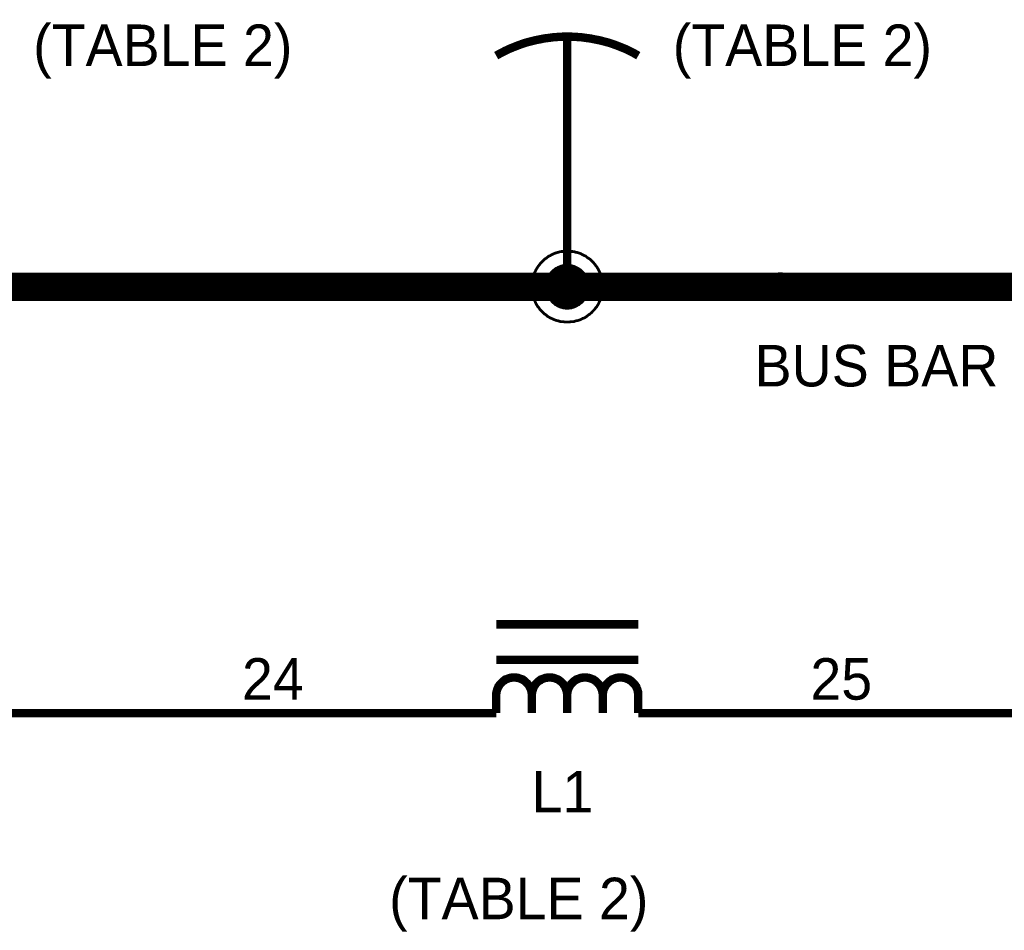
# Model space of a CAD drawing. Extents: x 0 to 22, y 0 to 17.
# Tile 21 of 56: x 7.7 to 9.1, y 10.9 to 12.2. Entities that reach past the tile are written whole.
import ezdxf

# ---------------------------------------------------------------- set-up
doc = ezdxf.new("R2010")
doc.units = 0
doc.layers.add('SHEET', color=255, linetype='CONTINUOUS')

msp = doc.modelspace()

# ---------------------------------------------------------------- linework, layer by layer
at = {"layer": 'SHEET'}
for points, const_width in [([(8.6003, 12.1248), (8.5945, 12.1281), (8.5887, 12.1311), (8.5828, 12.134), (8.5766, 12.1365), (8.5703, 12.139), (8.5645, 12.1411), (8.5582, 12.1432), (8.5519, 12.1448), (8.5453, 12.1465), (8.539, 12.1477), (8.5327, 12.149), (8.5261, 12.1498), (8.5198, 12.1507), (8.5135, 12.1511), (8.5069, 12.1515), (8.5002, 12.1515), (8.4939, 12.1515), (8.4873, 12.1511), (8.481, 12.1507), (8.4747, 12.1498), (8.4681, 12.149), (8.4618, 12.1477), (8.4555, 12.1465), (8.4489, 12.1448), (8.4426, 12.1432), (8.4363, 12.1411), (8.4305, 12.139), (8.4242, 12.1365), (8.418, 12.134), (8.4121, 12.1311), (8.4063, 12.1281), (8.4004, 12.1248)], 0.0118), ([(8.5002, 12.1498), (8.5002, 11.8998)], 0.0118), ([(8.5002, 11.7997), (8.5002, 11.8998)], 0.0118), ([(8.4505, 11.7997), (8.4505, 11.8022), (8.4509, 11.8047), (8.4509, 11.8072), (8.4514, 11.8097), (8.4522, 11.8122), (8.4526, 11.8147), (8.4534, 11.8168), (8.4543, 11.8193), (8.4555, 11.8214), (8.4564, 11.8235), (8.4576, 11.8255), (8.4589, 11.8276), (8.4605, 11.8297), (8.4618, 11.8314), (8.4635, 11.8335), (8.4651, 11.8351), (8.4668, 11.8368), (8.4685, 11.8385), (8.4706, 11.8397), (8.4722, 11.841), (8.4743, 11.8427), (8.4764, 11.8435), (8.4785, 11.8447), (8.481, 11.846), (8.4831, 11.8468), (8.4856, 11.8477), (8.4877, 11.8481), (8.4902, 11.8489), (8.4927, 11.8493), (8.4952, 11.8493), (8.4977, 11.8497), (8.5002, 11.8497)], 0.0039), ([(8.4505, 11.7997), (8.4505, 11.8022), (8.4509, 11.8047), (8.4509, 11.8072), (8.4514, 11.8097), (8.4522, 11.8122), (8.4526, 11.8147), (8.4534, 11.8168), (8.4543, 11.8193), (8.4555, 11.8214), (8.4564, 11.8235), (8.4576, 11.8255), (8.4589, 11.8276), (8.4605, 11.8297), (8.4618, 11.8314), (8.4635, 11.8335), (8.4651, 11.8351), (8.4668, 11.8368), (8.4685, 11.8385), (8.4706, 11.8397), (8.4722, 11.841), (8.4743, 11.8427), (8.4764, 11.8435), (8.4785, 11.8447), (8.481, 11.846), (8.4831, 11.8468), (8.4856, 11.8477), (8.4877, 11.8481), (8.4902, 11.8489), (8.4927, 11.8493), (8.4952, 11.8493), (8.4977, 11.8497), (8.5002, 11.8497)], 0.0039), ([(8.4505, 11.7997), (8.4505, 11.8022), (8.4509, 11.8047), (8.4509, 11.8072), (8.4514, 11.8097), (8.4522, 11.8122), (8.4526, 11.8147), (8.4534, 11.8168), (8.4543, 11.8193), (8.4555, 11.8214), (8.4564, 11.8235), (8.4576, 11.8255), (8.4589, 11.8276), (8.4605, 11.8297), (8.4618, 11.8314), (8.4635, 11.8335), (8.4651, 11.8351), (8.4668, 11.8368), (8.4685, 11.8385), (8.4706, 11.8397), (8.4722, 11.841), (8.4743, 11.8427), (8.4764, 11.8435), (8.4785, 11.8447), (8.481, 11.846), (8.4831, 11.8468), (8.4856, 11.8477), (8.4877, 11.8481), (8.4902, 11.8489), (8.4927, 11.8493), (8.4952, 11.8493), (8.4977, 11.8497), (8.5002, 11.8497)], 0.0039), ([(8.4505, 11.7997), (8.4505, 11.8022), (8.4509, 11.8047), (8.4509, 11.8072), (8.4514, 11.8097), (8.4522, 11.8122), (8.4526, 11.8147), (8.4534, 11.8168), (8.4543, 11.8193), (8.4555, 11.8214), (8.4564, 11.8235), (8.4576, 11.8255), (8.4589, 11.8276), (8.4605, 11.8297), (8.4618, 11.8314), (8.4635, 11.8335), (8.4651, 11.8351), (8.4668, 11.8368), (8.4685, 11.8385), (8.4706, 11.8397), (8.4722, 11.841), (8.4743, 11.8427), (8.4764, 11.8435), (8.4785, 11.8447), (8.481, 11.846), (8.4831, 11.8468), (8.4856, 11.8477), (8.4877, 11.8481), (8.4902, 11.8489), (8.4927, 11.8493), (8.4952, 11.8493), (8.4977, 11.8497), (8.5002, 11.8497)], 0.0039), ([(8.5002, 11.8497), (8.5002, 11.8497)], 0.0039), ([(8.5002, 11.8497), (8.5027, 11.8497), (8.5052, 11.8493), (8.5077, 11.8493), (8.5102, 11.8489), (8.5127, 11.8481), (8.5152, 11.8477), (8.5177, 11.8468), (8.5198, 11.846), (8.5219, 11.8447), (8.5244, 11.8435), (8.5265, 11.8427), (8.5282, 11.841), (8.5302, 11.8397), (8.5323, 11.8385), (8.534, 11.8368), (8.5357, 11.8351), (8.5373, 11.8335), (8.539, 11.8314), (8.5403, 11.8297), (8.5419, 11.8276), (8.5432, 11.8255), (8.5444, 11.8235), (8.5453, 11.8214), (8.5465, 11.8193), (8.5473, 11.8168), (8.5482, 11.8147), (8.5486, 11.8122), (8.5494, 11.8097), (8.5499, 11.8072), (8.5499, 11.8047), (8.5503, 11.8022), (8.5503, 11.7997)], 0.0039), ([(8.5002, 11.8497), (8.5002, 11.8497)], 0.0039), ([(8.5002, 11.8497), (8.5027, 11.8497), (8.5052, 11.8493), (8.5077, 11.8493), (8.5102, 11.8489), (8.5127, 11.8481), (8.5152, 11.8477), (8.5177, 11.8468), (8.5198, 11.846), (8.5219, 11.8447), (8.5244, 11.8435), (8.5265, 11.8427), (8.5282, 11.841), (8.5302, 11.8397), (8.5323, 11.8385), (8.534, 11.8368), (8.5357, 11.8351), (8.5373, 11.8335), (8.539, 11.8314), (8.5403, 11.8297), (8.5419, 11.8276), (8.5432, 11.8255), (8.5444, 11.8235), (8.5453, 11.8214), (8.5465, 11.8193), (8.5473, 11.8168), (8.5482, 11.8147), (8.5486, 11.8122), (8.5494, 11.8097), (8.5499, 11.8072), (8.5499, 11.8047), (8.5503, 11.8022), (8.5503, 11.7997)], 0.0039), ([(8.5002, 11.8497), (8.5002, 11.8497)], 0.0039), ([(8.5002, 11.8497), (8.5027, 11.8497), (8.5052, 11.8493), (8.5077, 11.8493), (8.5102, 11.8489), (8.5127, 11.8481), (8.5152, 11.8477), (8.5177, 11.8468), (8.5198, 11.846), (8.5219, 11.8447), (8.5244, 11.8435), (8.5265, 11.8427), (8.5282, 11.841), (8.5302, 11.8397), (8.5323, 11.8385), (8.534, 11.8368), (8.5357, 11.8351), (8.5373, 11.8335), (8.539, 11.8314), (8.5403, 11.8297), (8.5419, 11.8276), (8.5432, 11.8255), (8.5444, 11.8235), (8.5453, 11.8214), (8.5465, 11.8193), (8.5473, 11.8168), (8.5482, 11.8147), (8.5486, 11.8122), (8.5494, 11.8097), (8.5499, 11.8072), (8.5499, 11.8047), (8.5503, 11.8022), (8.5503, 11.7997)], 0.0039), ([(8.5002, 11.8497), (8.5002, 11.8497)], 0.0039), ([(8.5002, 11.8497), (8.5027, 11.8497), (8.5052, 11.8493), (8.5077, 11.8493), (8.5102, 11.8489), (8.5127, 11.8481), (8.5152, 11.8477), (8.5177, 11.8468), (8.5198, 11.846), (8.5219, 11.8447), (8.5244, 11.8435), (8.5265, 11.8427), (8.5282, 11.841), (8.5302, 11.8397), (8.5323, 11.8385), (8.534, 11.8368), (8.5357, 11.8351), (8.5373, 11.8335), (8.539, 11.8314), (8.5403, 11.8297), (8.5419, 11.8276), (8.5432, 11.8255), (8.5444, 11.8235), (8.5453, 11.8214), (8.5465, 11.8193), (8.5473, 11.8168), (8.5482, 11.8147), (8.5486, 11.8122), (8.5494, 11.8097), (8.5499, 11.8072), (8.5499, 11.8047), (8.5503, 11.8022), (8.5503, 11.7997)], 0.0039), ([(8.4706, 11.7997), (8.4706, 11.8013), (8.4706, 11.8026), (8.471, 11.8043), (8.471, 11.8059), (8.4714, 11.8072), (8.4718, 11.8084), (8.4722, 11.8101), (8.4731, 11.8114), (8.4735, 11.8126), (8.4743, 11.8139), (8.4747, 11.8151), (8.4756, 11.8164), (8.4764, 11.8176), (8.4772, 11.8189), (8.4785, 11.8201), (8.4793, 11.821), (8.4802, 11.8218), (8.4814, 11.823), (8.4827, 11.8239), (8.4835, 11.8247), (8.4847, 11.8255), (8.486, 11.826), (8.4873, 11.8268), (8.4885, 11.8272), (8.4902, 11.828), (8.4914, 11.8285), (8.4927, 11.8289), (8.4943, 11.8293), (8.4956, 11.8293), (8.4973, 11.8297), (8.4985, 11.8297), (8.5002, 11.8297)], 0.0039), ([(8.4706, 11.7997), (8.4706, 11.8013), (8.4706, 11.8026), (8.471, 11.8043), (8.471, 11.8059), (8.4714, 11.8072), (8.4718, 11.8084), (8.4722, 11.8101), (8.4731, 11.8114), (8.4735, 11.8126), (8.4743, 11.8139), (8.4747, 11.8151), (8.4756, 11.8164), (8.4764, 11.8176), (8.4772, 11.8189), (8.4785, 11.8201), (8.4793, 11.821), (8.4802, 11.8218), (8.4814, 11.823), (8.4827, 11.8239), (8.4835, 11.8247), (8.4847, 11.8255), (8.486, 11.826), (8.4873, 11.8268), (8.4885, 11.8272), (8.4902, 11.828), (8.4914, 11.8285), (8.4927, 11.8289), (8.4943, 11.8293), (8.4956, 11.8293), (8.4973, 11.8297), (8.4985, 11.8297), (8.5002, 11.8297)], 0.0039), ([(8.4706, 11.7997), (8.4706, 11.8013), (8.4706, 11.8026), (8.471, 11.8043), (8.471, 11.8059), (8.4714, 11.8072), (8.4718, 11.8084), (8.4722, 11.8101), (8.4731, 11.8114), (8.4735, 11.8126), (8.4743, 11.8139), (8.4747, 11.8151), (8.4756, 11.8164), (8.4764, 11.8176), (8.4772, 11.8189), (8.4785, 11.8201), (8.4793, 11.821), (8.4802, 11.8218), (8.4814, 11.823), (8.4827, 11.8239), (8.4835, 11.8247), (8.4847, 11.8255), (8.486, 11.826), (8.4873, 11.8268), (8.4885, 11.8272), (8.4902, 11.828), (8.4914, 11.8285), (8.4927, 11.8289), (8.4943, 11.8293), (8.4956, 11.8293), (8.4973, 11.8297), (8.4985, 11.8297), (8.5002, 11.8297)], 0.0039), ([(8.4706, 11.7997), (8.4706, 11.8013), (8.4706, 11.8026), (8.471, 11.8043), (8.471, 11.8059), (8.4714, 11.8072), (8.4718, 11.8084), (8.4722, 11.8101), (8.4731, 11.8114), (8.4735, 11.8126), (8.4743, 11.8139), (8.4747, 11.8151), (8.4756, 11.8164), (8.4764, 11.8176), (8.4772, 11.8189), (8.4785, 11.8201), (8.4793, 11.821), (8.4802, 11.8218), (8.4814, 11.823), (8.4827, 11.8239), (8.4835, 11.8247), (8.4847, 11.8255), (8.486, 11.826), (8.4873, 11.8268), (8.4885, 11.8272), (8.4902, 11.828), (8.4914, 11.8285), (8.4927, 11.8289), (8.4943, 11.8293), (8.4956, 11.8293), (8.4973, 11.8297), (8.4985, 11.8297), (8.5002, 11.8297)], 0.0039), ([(8.5002, 11.8297), (8.5002, 11.8297)], 0.0039), ([(8.5002, 11.8297), (8.5019, 11.8297), (8.5031, 11.8297), (8.5048, 11.8293), (8.5064, 11.8293), (8.5077, 11.8289), (8.509, 11.8285), (8.5106, 11.828), (8.5119, 11.8272), (8.5131, 11.8268), (8.5144, 11.826), (8.5156, 11.8255), (8.5169, 11.8247), (8.5181, 11.8239), (8.5194, 11.823), (8.5206, 11.8218), (8.5215, 11.821), (8.5223, 11.8201), (8.5236, 11.8189), (8.5244, 11.8176), (8.5252, 11.8164), (8.5261, 11.8151), (8.5265, 11.8139), (8.5273, 11.8126), (8.5277, 11.8114), (8.5286, 11.8101), (8.529, 11.8084), (8.5294, 11.8072), (8.5298, 11.8059), (8.5298, 11.8043), (8.5302, 11.8026), (8.5302, 11.8013), (8.5302, 11.7997)], 0.0039), ([(8.5002, 11.8297), (8.5002, 11.8297)], 0.0039), ([(8.5002, 11.8297), (8.5019, 11.8297), (8.5031, 11.8297), (8.5048, 11.8293), (8.5064, 11.8293), (8.5077, 11.8289), (8.509, 11.8285), (8.5106, 11.828), (8.5119, 11.8272), (8.5131, 11.8268), (8.5144, 11.826), (8.5156, 11.8255), (8.5169, 11.8247), (8.5181, 11.8239), (8.5194, 11.823), (8.5206, 11.8218), (8.5215, 11.821), (8.5223, 11.8201), (8.5236, 11.8189), (8.5244, 11.8176), (8.5252, 11.8164), (8.5261, 11.8151), (8.5265, 11.8139), (8.5273, 11.8126), (8.5277, 11.8114), (8.5286, 11.8101), (8.529, 11.8084), (8.5294, 11.8072), (8.5298, 11.8059), (8.5298, 11.8043), (8.5302, 11.8026), (8.5302, 11.8013), (8.5302, 11.7997)], 0.0039), ([(8.5002, 11.8297), (8.5002, 11.8297)], 0.0039), ([(8.5002, 11.8297), (8.5019, 11.8297), (8.5031, 11.8297), (8.5048, 11.8293), (8.5064, 11.8293), (8.5077, 11.8289), (8.509, 11.8285), (8.5106, 11.828), (8.5119, 11.8272), (8.5131, 11.8268), (8.5144, 11.826), (8.5156, 11.8255), (8.5169, 11.8247), (8.5181, 11.8239), (8.5194, 11.823), (8.5206, 11.8218), (8.5215, 11.821), (8.5223, 11.8201), (8.5236, 11.8189), (8.5244, 11.8176), (8.5252, 11.8164), (8.5261, 11.8151), (8.5265, 11.8139), (8.5273, 11.8126), (8.5277, 11.8114), (8.5286, 11.8101), (8.529, 11.8084), (8.5294, 11.8072), (8.5298, 11.8059), (8.5298, 11.8043), (8.5302, 11.8026), (8.5302, 11.8013), (8.5302, 11.7997)], 0.0039), ([(8.5002, 11.8297), (8.5002, 11.8297)], 0.0039), ([(8.5002, 11.8297), (8.5019, 11.8297), (8.5031, 11.8297), (8.5048, 11.8293), (8.5064, 11.8293), (8.5077, 11.8289), (8.509, 11.8285), (8.5106, 11.828), (8.5119, 11.8272), (8.5131, 11.8268), (8.5144, 11.826), (8.5156, 11.8255), (8.5169, 11.8247), (8.5181, 11.8239), (8.5194, 11.823), (8.5206, 11.8218), (8.5215, 11.821), (8.5223, 11.8201), (8.5236, 11.8189), (8.5244, 11.8176), (8.5252, 11.8164), (8.5261, 11.8151), (8.5265, 11.8139), (8.5273, 11.8126), (8.5277, 11.8114), (8.5286, 11.8101), (8.529, 11.8084), (8.5294, 11.8072), (8.5298, 11.8059), (8.5298, 11.8043), (8.5302, 11.8026), (8.5302, 11.8013), (8.5302, 11.7997)], 0.0039), ([(7.6004, 11.7997), (8.5002, 11.7997), (9.4004, 11.7997), (10.3001, 11.7997), (10.7004, 11.7997)], 0.04), ([(8.2005, 11.1999), (5.2008, 11.1999), (5.2008, 11.7997), (4.6007, 11.7997)], 0.0118), ([(8.5002, 11.75), (8.4977, 11.75), (8.4952, 11.7504), (8.4927, 11.7504), (8.4902, 11.7508), (8.4877, 11.7517), (8.4856, 11.7521), (8.4831, 11.7529), (8.481, 11.7538), (8.4785, 11.755), (8.4764, 11.7558), (8.4743, 11.7571), (8.4722, 11.7583), (8.4706, 11.76), (8.4685, 11.7613), (8.4668, 11.7629), (8.4651, 11.7646), (8.4635, 11.7663), (8.4618, 11.7679), (8.4605, 11.77), (8.4589, 11.7717), (8.4576, 11.7738), (8.4564, 11.7759), (8.4555, 11.778), (8.4543, 11.7805), (8.4534, 11.7826), (8.4526, 11.7851), (8.4522, 11.7871), (8.4514, 11.7896), (8.4509, 11.7922), (8.4509, 11.7947), (8.4505, 11.7972), (8.4505, 11.7997)], 0.0039), ([(8.4505, 11.7997), (8.4505, 11.7997)], 0.0039), ([(8.5002, 11.75), (8.4977, 11.75), (8.4952, 11.7504), (8.4927, 11.7504), (8.4902, 11.7508), (8.4877, 11.7517), (8.4856, 11.7521), (8.4831, 11.7529), (8.481, 11.7538), (8.4785, 11.755), (8.4764, 11.7558), (8.4743, 11.7571), (8.4722, 11.7583), (8.4706, 11.76), (8.4685, 11.7613), (8.4668, 11.7629), (8.4651, 11.7646), (8.4635, 11.7663), (8.4618, 11.7679), (8.4605, 11.77), (8.4589, 11.7717), (8.4576, 11.7738), (8.4564, 11.7759), (8.4555, 11.778), (8.4543, 11.7805), (8.4534, 11.7826), (8.4526, 11.7851), (8.4522, 11.7871), (8.4514, 11.7896), (8.4509, 11.7922), (8.4509, 11.7947), (8.4505, 11.7972), (8.4505, 11.7997)], 0.0039), ([(8.4505, 11.7997), (8.4505, 11.7997)], 0.0039), ([(8.5002, 11.75), (8.4977, 11.75), (8.4952, 11.7504), (8.4927, 11.7504), (8.4902, 11.7508), (8.4877, 11.7517), (8.4856, 11.7521), (8.4831, 11.7529), (8.481, 11.7538), (8.4785, 11.755), (8.4764, 11.7558), (8.4743, 11.7571), (8.4722, 11.7583), (8.4706, 11.76), (8.4685, 11.7613), (8.4668, 11.7629), (8.4651, 11.7646), (8.4635, 11.7663), (8.4618, 11.7679), (8.4605, 11.77), (8.4589, 11.7717), (8.4576, 11.7738), (8.4564, 11.7759), (8.4555, 11.778), (8.4543, 11.7805), (8.4534, 11.7826), (8.4526, 11.7851), (8.4522, 11.7871), (8.4514, 11.7896), (8.4509, 11.7922), (8.4509, 11.7947), (8.4505, 11.7972), (8.4505, 11.7997)], 0.0039), ([(8.4505, 11.7997), (8.4505, 11.7997)], 0.0039), ([(8.5002, 11.75), (8.4977, 11.75), (8.4952, 11.7504), (8.4927, 11.7504), (8.4902, 11.7508), (8.4877, 11.7517), (8.4856, 11.7521), (8.4831, 11.7529), (8.481, 11.7538), (8.4785, 11.755), (8.4764, 11.7558), (8.4743, 11.7571), (8.4722, 11.7583), (8.4706, 11.76), (8.4685, 11.7613), (8.4668, 11.7629), (8.4651, 11.7646), (8.4635, 11.7663), (8.4618, 11.7679), (8.4605, 11.77), (8.4589, 11.7717), (8.4576, 11.7738), (8.4564, 11.7759), (8.4555, 11.778), (8.4543, 11.7805), (8.4534, 11.7826), (8.4526, 11.7851), (8.4522, 11.7871), (8.4514, 11.7896), (8.4509, 11.7922), (8.4509, 11.7947), (8.4505, 11.7972), (8.4505, 11.7997)], 0.0039), ([(8.4505, 11.7997), (8.4505, 11.7997)], 0.0039), ([(8.5002, 11.7696), (8.4985, 11.7696), (8.4973, 11.7696), (8.4956, 11.77), (8.4943, 11.77), (8.4927, 11.7705), (8.4914, 11.7709), (8.4902, 11.7713), (8.4885, 11.7721), (8.4873, 11.7725), (8.486, 11.7734), (8.4847, 11.7742), (8.4835, 11.7746), (8.4827, 11.7759), (8.4814, 11.7767), (8.4802, 11.7775), (8.4793, 11.7784), (8.4785, 11.7796), (8.4772, 11.7809), (8.4764, 11.7817), (8.4756, 11.783), (8.4747, 11.7842), (8.4743, 11.7855), (8.4735, 11.7867), (8.4731, 11.788), (8.4722, 11.7896), (8.4718, 11.7909), (8.4714, 11.7922), (8.471, 11.7938), (8.471, 11.7951), (8.4706, 11.7967), (8.4706, 11.798), (8.4706, 11.7997)], 0.0039), ([(8.4706, 11.7997), (8.4706, 11.7997)], 0.0039), ([(8.5002, 11.7696), (8.4985, 11.7696), (8.4973, 11.7696), (8.4956, 11.77), (8.4943, 11.77), (8.4927, 11.7705), (8.4914, 11.7709), (8.4902, 11.7713), (8.4885, 11.7721), (8.4873, 11.7725), (8.486, 11.7734), (8.4847, 11.7742), (8.4835, 11.7746), (8.4827, 11.7759), (8.4814, 11.7767), (8.4802, 11.7775), (8.4793, 11.7784), (8.4785, 11.7796), (8.4772, 11.7809), (8.4764, 11.7817), (8.4756, 11.783), (8.4747, 11.7842), (8.4743, 11.7855), (8.4735, 11.7867), (8.4731, 11.788), (8.4722, 11.7896), (8.4718, 11.7909), (8.4714, 11.7922), (8.471, 11.7938), (8.471, 11.7951), (8.4706, 11.7967), (8.4706, 11.798), (8.4706, 11.7997)], 0.0039), ([(8.4706, 11.7997), (8.4706, 11.7997)], 0.0039), ([(8.5002, 11.7696), (8.4985, 11.7696), (8.4973, 11.7696), (8.4956, 11.77), (8.4943, 11.77), (8.4927, 11.7705), (8.4914, 11.7709), (8.4902, 11.7713), (8.4885, 11.7721), (8.4873, 11.7725), (8.486, 11.7734), (8.4847, 11.7742), (8.4835, 11.7746), (8.4827, 11.7759), (8.4814, 11.7767), (8.4802, 11.7775), (8.4793, 11.7784), (8.4785, 11.7796), (8.4772, 11.7809), (8.4764, 11.7817), (8.4756, 11.783), (8.4747, 11.7842), (8.4743, 11.7855), (8.4735, 11.7867), (8.4731, 11.788), (8.4722, 11.7896), (8.4718, 11.7909), (8.4714, 11.7922), (8.471, 11.7938), (8.471, 11.7951), (8.4706, 11.7967), (8.4706, 11.798), (8.4706, 11.7997)], 0.0039), ([(8.4706, 11.7997), (8.4706, 11.7997)], 0.0039), ([(8.5002, 11.7696), (8.4985, 11.7696), (8.4973, 11.7696), (8.4956, 11.77), (8.4943, 11.77), (8.4927, 11.7705), (8.4914, 11.7709), (8.4902, 11.7713), (8.4885, 11.7721), (8.4873, 11.7725), (8.486, 11.7734), (8.4847, 11.7742), (8.4835, 11.7746), (8.4827, 11.7759), (8.4814, 11.7767), (8.4802, 11.7775), (8.4793, 11.7784), (8.4785, 11.7796), (8.4772, 11.7809), (8.4764, 11.7817), (8.4756, 11.783), (8.4747, 11.7842), (8.4743, 11.7855), (8.4735, 11.7867), (8.4731, 11.788), (8.4722, 11.7896), (8.4718, 11.7909), (8.4714, 11.7922), (8.471, 11.7938), (8.471, 11.7951), (8.4706, 11.7967), (8.4706, 11.798), (8.4706, 11.7997)], 0.0039), ([(8.4706, 11.7997), (8.4706, 11.7997)], 0.0039), ([(8.5503, 11.7997), (8.5503, 11.7972), (8.5499, 11.7947), (8.5499, 11.7922), (8.5494, 11.7896), (8.5486, 11.7871), (8.5482, 11.7851), (8.5473, 11.7826), (8.5465, 11.7805), (8.5453, 11.778), (8.5444, 11.7759), (8.5432, 11.7738), (8.5419, 11.7717), (8.5403, 11.77), (8.539, 11.7679), (8.5373, 11.7663), (8.5357, 11.7646), (8.534, 11.7629), (8.5323, 11.7613), (8.5302, 11.76), (8.5282, 11.7583), (8.5265, 11.7571), (8.5244, 11.7558), (8.5219, 11.755), (8.5198, 11.7538), (8.5177, 11.7529), (8.5152, 11.7521), (8.5127, 11.7517), (8.5102, 11.7508), (8.5077, 11.7504), (8.5052, 11.7504), (8.5027, 11.75), (8.5002, 11.75)], 0.0039), ([(8.5503, 11.7997), (8.5503, 11.7972), (8.5499, 11.7947), (8.5499, 11.7922), (8.5494, 11.7896), (8.5486, 11.7871), (8.5482, 11.7851), (8.5473, 11.7826), (8.5465, 11.7805), (8.5453, 11.778), (8.5444, 11.7759), (8.5432, 11.7738), (8.5419, 11.7717), (8.5403, 11.77), (8.539, 11.7679), (8.5373, 11.7663), (8.5357, 11.7646), (8.534, 11.7629), (8.5323, 11.7613), (8.5302, 11.76), (8.5282, 11.7583), (8.5265, 11.7571), (8.5244, 11.7558), (8.5219, 11.755), (8.5198, 11.7538), (8.5177, 11.7529), (8.5152, 11.7521), (8.5127, 11.7517), (8.5102, 11.7508), (8.5077, 11.7504), (8.5052, 11.7504), (8.5027, 11.75), (8.5002, 11.75)], 0.0039), ([(8.5503, 11.7997), (8.5503, 11.7972), (8.5499, 11.7947), (8.5499, 11.7922), (8.5494, 11.7896), (8.5486, 11.7871), (8.5482, 11.7851), (8.5473, 11.7826), (8.5465, 11.7805), (8.5453, 11.778), (8.5444, 11.7759), (8.5432, 11.7738), (8.5419, 11.7717), (8.5403, 11.77), (8.539, 11.7679), (8.5373, 11.7663), (8.5357, 11.7646), (8.534, 11.7629), (8.5323, 11.7613), (8.5302, 11.76), (8.5282, 11.7583), (8.5265, 11.7571), (8.5244, 11.7558), (8.5219, 11.755), (8.5198, 11.7538), (8.5177, 11.7529), (8.5152, 11.7521), (8.5127, 11.7517), (8.5102, 11.7508), (8.5077, 11.7504), (8.5052, 11.7504), (8.5027, 11.75), (8.5002, 11.75)], 0.0039), ([(8.5503, 11.7997), (8.5503, 11.7972), (8.5499, 11.7947), (8.5499, 11.7922), (8.5494, 11.7896), (8.5486, 11.7871), (8.5482, 11.7851), (8.5473, 11.7826), (8.5465, 11.7805), (8.5453, 11.778), (8.5444, 11.7759), (8.5432, 11.7738), (8.5419, 11.7717), (8.5403, 11.77), (8.539, 11.7679), (8.5373, 11.7663), (8.5357, 11.7646), (8.534, 11.7629), (8.5323, 11.7613), (8.5302, 11.76), (8.5282, 11.7583), (8.5265, 11.7571), (8.5244, 11.7558), (8.5219, 11.755), (8.5198, 11.7538), (8.5177, 11.7529), (8.5152, 11.7521), (8.5127, 11.7517), (8.5102, 11.7508), (8.5077, 11.7504), (8.5052, 11.7504), (8.5027, 11.75), (8.5002, 11.75)], 0.0039), ([(8.5302, 11.7997), (8.5302, 11.798), (8.5302, 11.7967), (8.5298, 11.7951), (8.5298, 11.7938), (8.5294, 11.7922), (8.529, 11.7909), (8.5286, 11.7896), (8.5277, 11.788), (8.5273, 11.7867), (8.5265, 11.7855), (8.5261, 11.7842), (8.5252, 11.783), (8.5244, 11.7817), (8.5236, 11.7809), (8.5223, 11.7796), (8.5215, 11.7784), (8.5206, 11.7775), (8.5194, 11.7767), (8.5181, 11.7759), (8.5169, 11.7746), (8.5156, 11.7742), (8.5144, 11.7734), (8.5131, 11.7725), (8.5119, 11.7721), (8.5106, 11.7713), (8.509, 11.7709), (8.5077, 11.7705), (8.5064, 11.77), (8.5048, 11.77), (8.5031, 11.7696), (8.5019, 11.7696), (8.5002, 11.7696)], 0.0039), ([(8.5302, 11.7997), (8.5302, 11.798), (8.5302, 11.7967), (8.5298, 11.7951), (8.5298, 11.7938), (8.5294, 11.7922), (8.529, 11.7909), (8.5286, 11.7896), (8.5277, 11.788), (8.5273, 11.7867), (8.5265, 11.7855), (8.5261, 11.7842), (8.5252, 11.783), (8.5244, 11.7817), (8.5236, 11.7809), (8.5223, 11.7796), (8.5215, 11.7784), (8.5206, 11.7775), (8.5194, 11.7767), (8.5181, 11.7759), (8.5169, 11.7746), (8.5156, 11.7742), (8.5144, 11.7734), (8.5131, 11.7725), (8.5119, 11.7721), (8.5106, 11.7713), (8.509, 11.7709), (8.5077, 11.7705), (8.5064, 11.77), (8.5048, 11.77), (8.5031, 11.7696), (8.5019, 11.7696), (8.5002, 11.7696)], 0.0039), ([(8.5302, 11.7997), (8.5302, 11.798), (8.5302, 11.7967), (8.5298, 11.7951), (8.5298, 11.7938), (8.5294, 11.7922), (8.529, 11.7909), (8.5286, 11.7896), (8.5277, 11.788), (8.5273, 11.7867), (8.5265, 11.7855), (8.5261, 11.7842), (8.5252, 11.783), (8.5244, 11.7817), (8.5236, 11.7809), (8.5223, 11.7796), (8.5215, 11.7784), (8.5206, 11.7775), (8.5194, 11.7767), (8.5181, 11.7759), (8.5169, 11.7746), (8.5156, 11.7742), (8.5144, 11.7734), (8.5131, 11.7725), (8.5119, 11.7721), (8.5106, 11.7713), (8.509, 11.7709), (8.5077, 11.7705), (8.5064, 11.77), (8.5048, 11.77), (8.5031, 11.7696), (8.5019, 11.7696), (8.5002, 11.7696)], 0.0039), ([(8.5302, 11.7997), (8.5302, 11.798), (8.5302, 11.7967), (8.5298, 11.7951), (8.5298, 11.7938), (8.5294, 11.7922), (8.529, 11.7909), (8.5286, 11.7896), (8.5277, 11.788), (8.5273, 11.7867), (8.5265, 11.7855), (8.5261, 11.7842), (8.5252, 11.783), (8.5244, 11.7817), (8.5236, 11.7809), (8.5223, 11.7796), (8.5215, 11.7784), (8.5206, 11.7775), (8.5194, 11.7767), (8.5181, 11.7759), (8.5169, 11.7746), (8.5156, 11.7742), (8.5144, 11.7734), (8.5131, 11.7725), (8.5119, 11.7721), (8.5106, 11.7713), (8.509, 11.7709), (8.5077, 11.7705), (8.5064, 11.77), (8.5048, 11.77), (8.5031, 11.7696), (8.5019, 11.7696), (8.5002, 11.7696)], 0.0039), ([(8.5302, 11.7997), (8.5302, 11.7997), (8.5302, 11.7997), (8.5302, 11.7997), (8.5302, 11.7997), (8.5302, 11.7997), (8.5302, 11.7997), (8.5302, 11.7997), (8.5302, 11.7997), (8.5302, 11.7997), (8.5302, 11.7997), (8.5302, 11.7997), (8.5302, 11.7997), (8.5302, 11.7997), (8.5302, 11.7997), (8.5302, 11.7997), (8.5302, 11.7997), (8.5302, 11.7997), (8.5302, 11.7997), (8.5302, 11.7997), (8.5302, 11.7997), (8.5302, 11.7997), (8.5302, 11.7997), (8.5302, 11.7997), (8.5302, 11.7997), (8.5302, 11.7997), (8.5302, 11.7997), (8.5302, 11.7997), (8.5302, 11.7997), (8.5302, 11.7997), (8.5302, 11.7997), (8.5302, 11.7997), (8.5302, 11.7997)], 0.0039), ([(8.5302, 11.7997), (8.5302, 11.7997)], 0.0039), ([(8.5302, 11.7997), (8.5302, 11.7997), (8.5302, 11.7997), (8.5302, 11.7997), (8.5302, 11.7997), (8.5302, 11.7997), (8.5302, 11.7997), (8.5302, 11.7997), (8.5302, 11.7997), (8.5302, 11.7997), (8.5302, 11.7997), (8.5302, 11.7997), (8.5302, 11.7997), (8.5302, 11.7997), (8.5302, 11.7997), (8.5302, 11.7997), (8.5302, 11.7997), (8.5302, 11.7997), (8.5302, 11.7997), (8.5302, 11.7997), (8.5302, 11.7997), (8.5302, 11.7997), (8.5302, 11.7997), (8.5302, 11.7997), (8.5302, 11.7997), (8.5302, 11.7997), (8.5302, 11.7997), (8.5302, 11.7997), (8.5302, 11.7997), (8.5302, 11.7997), (8.5302, 11.7997), (8.5302, 11.7997), (8.5302, 11.7997)], 0.0039), ([(8.5302, 11.7997), (8.5302, 11.7997)], 0.0039), ([(8.5302, 11.7997), (8.5302, 11.7997), (8.5302, 11.7997), (8.5302, 11.7997), (8.5302, 11.7997), (8.5302, 11.7997), (8.5302, 11.7997), (8.5302, 11.7997), (8.5302, 11.7997), (8.5302, 11.7997), (8.5302, 11.7997), (8.5302, 11.7997), (8.5302, 11.7997), (8.5302, 11.7997), (8.5302, 11.7997), (8.5302, 11.7997), (8.5302, 11.7997), (8.5302, 11.7997), (8.5302, 11.7997), (8.5302, 11.7997), (8.5302, 11.7997), (8.5302, 11.7997), (8.5302, 11.7997), (8.5302, 11.7997), (8.5302, 11.7997), (8.5302, 11.7997), (8.5302, 11.7997), (8.5302, 11.7997), (8.5302, 11.7997), (8.5302, 11.7997), (8.5302, 11.7997), (8.5302, 11.7997), (8.5302, 11.7997)], 0.0039), ([(8.5302, 11.7997), (8.5302, 11.7997)], 0.0039), ([(8.5302, 11.7997), (8.5302, 11.7997), (8.5302, 11.7997), (8.5302, 11.7997), (8.5302, 11.7997), (8.5302, 11.7997), (8.5302, 11.7997), (8.5302, 11.7997), (8.5302, 11.7997), (8.5302, 11.7997), (8.5302, 11.7997), (8.5302, 11.7997), (8.5302, 11.7997), (8.5302, 11.7997), (8.5302, 11.7997), (8.5302, 11.7997), (8.5302, 11.7997), (8.5302, 11.7997), (8.5302, 11.7997), (8.5302, 11.7997), (8.5302, 11.7997), (8.5302, 11.7997), (8.5302, 11.7997), (8.5302, 11.7997), (8.5302, 11.7997), (8.5302, 11.7997), (8.5302, 11.7997), (8.5302, 11.7997), (8.5302, 11.7997), (8.5302, 11.7997), (8.5302, 11.7997), (8.5302, 11.7997), (8.5302, 11.7997)], 0.0039), ([(8.5302, 11.7997), (8.5302, 11.7997)], 0.0039), ([(8.5503, 11.7997), (8.5503, 11.7997), (8.5503, 11.7997), (8.5503, 11.7997), (8.5503, 11.7997), (8.5503, 11.7997), (8.5503, 11.7997), (8.5503, 11.7997), (8.5503, 11.7997), (8.5503, 11.7997), (8.5503, 11.7997), (8.5503, 11.7997), (8.5503, 11.7997), (8.5503, 11.7997), (8.5503, 11.7997), (8.5503, 11.7997), (8.5503, 11.7997), (8.5503, 11.7997), (8.5503, 11.7997), (8.5503, 11.7997), (8.5503, 11.7997), (8.5503, 11.7997), (8.5503, 11.7997), (8.5503, 11.7997), (8.5503, 11.7997), (8.5503, 11.7997), (8.5503, 11.7997), (8.5503, 11.7997), (8.5503, 11.7997), (8.5503, 11.7997), (8.5503, 11.7997), (8.5503, 11.7997), (8.5503, 11.7997)], 0.0039), ([(8.5503, 11.7997), (8.5503, 11.7997)], 0.0039), ([(8.5503, 11.7997), (8.5503, 11.7997), (8.5503, 11.7997), (8.5503, 11.7997), (8.5503, 11.7997), (8.5503, 11.7997), (8.5503, 11.7997), (8.5503, 11.7997), (8.5503, 11.7997), (8.5503, 11.7997), (8.5503, 11.7997), (8.5503, 11.7997), (8.5503, 11.7997), (8.5503, 11.7997), (8.5503, 11.7997), (8.5503, 11.7997), (8.5503, 11.7997), (8.5503, 11.7997), (8.5503, 11.7997), (8.5503, 11.7997), (8.5503, 11.7997), (8.5503, 11.7997), (8.5503, 11.7997), (8.5503, 11.7997), (8.5503, 11.7997), (8.5503, 11.7997), (8.5503, 11.7997), (8.5503, 11.7997), (8.5503, 11.7997), (8.5503, 11.7997), (8.5503, 11.7997), (8.5503, 11.7997), (8.5503, 11.7997)], 0.0039), ([(8.5503, 11.7997), (8.5503, 11.7997)], 0.0039), ([(8.5503, 11.7997), (8.5503, 11.7997), (8.5503, 11.7997), (8.5503, 11.7997), (8.5503, 11.7997), (8.5503, 11.7997), (8.5503, 11.7997), (8.5503, 11.7997), (8.5503, 11.7997), (8.5503, 11.7997), (8.5503, 11.7997), (8.5503, 11.7997), (8.5503, 11.7997), (8.5503, 11.7997), (8.5503, 11.7997), (8.5503, 11.7997), (8.5503, 11.7997), (8.5503, 11.7997), (8.5503, 11.7997), (8.5503, 11.7997), (8.5503, 11.7997), (8.5503, 11.7997), (8.5503, 11.7997), (8.5503, 11.7997), (8.5503, 11.7997), (8.5503, 11.7997), (8.5503, 11.7997), (8.5503, 11.7997), (8.5503, 11.7997), (8.5503, 11.7997), (8.5503, 11.7997), (8.5503, 11.7997), (8.5503, 11.7997)], 0.0039), ([(8.5503, 11.7997), (8.5503, 11.7997)], 0.0039), ([(8.5503, 11.7997), (8.5503, 11.7997), (8.5503, 11.7997), (8.5503, 11.7997), (8.5503, 11.7997), (8.5503, 11.7997), (8.5503, 11.7997), (8.5503, 11.7997), (8.5503, 11.7997), (8.5503, 11.7997), (8.5503, 11.7997), (8.5503, 11.7997), (8.5503, 11.7997), (8.5503, 11.7997), (8.5503, 11.7997), (8.5503, 11.7997), (8.5503, 11.7997), (8.5503, 11.7997), (8.5503, 11.7997), (8.5503, 11.7997), (8.5503, 11.7997), (8.5503, 11.7997), (8.5503, 11.7997), (8.5503, 11.7997), (8.5503, 11.7997), (8.5503, 11.7997), (8.5503, 11.7997), (8.5503, 11.7997), (8.5503, 11.7997), (8.5503, 11.7997), (8.5503, 11.7997), (8.5503, 11.7997), (8.5503, 11.7997)], 0.0039), ([(8.5503, 11.7997), (8.5503, 11.7997)], 0.0039), ([(8.8003, 11.1999), (10.5, 11.1999), (10.5, 11.5997), (10.6002, 11.6999)], 0.0118), ([(8.6003, 11.3247), (8.4004, 11.3247)], 0.0118), ([(8.6003, 11.2746), (8.4004, 11.2746)], 0.0118), ([(8.4255, 11.25), (8.4242, 11.25), (8.423, 11.25), (8.4217, 11.2496), (8.4205, 11.2496), (8.4192, 11.2492), (8.418, 11.2487), (8.4167, 11.2483), (8.4159, 11.2479), (8.4146, 11.2475), (8.4134, 11.2471), (8.4126, 11.2462), (8.4117, 11.2458), (8.4105, 11.245), (8.4096, 11.2442), (8.4088, 11.2433), (8.408, 11.2425), (8.4071, 11.2417), (8.4063, 11.2408), (8.4055, 11.24), (8.4046, 11.2387), (8.4042, 11.2379), (8.4034, 11.2371), (8.403, 11.2358), (8.4025, 11.2346), (8.4021, 11.2337), (8.4017, 11.2325), (8.4013, 11.2312), (8.4009, 11.23), (8.4009, 11.2287), (8.4004, 11.2275), (8.4004, 11.2262), (8.4004, 11.225)], 0.0118), ([(8.4505, 11.225), (8.4505, 11.2262), (8.4505, 11.2275), (8.4501, 11.2287), (8.4501, 11.23), (8.4497, 11.2312), (8.4493, 11.2325), (8.4489, 11.2337), (8.4484, 11.2346), (8.448, 11.2358), (8.4476, 11.2371), (8.4468, 11.2379), (8.4464, 11.2387), (8.4455, 11.24), (8.4447, 11.2408), (8.4439, 11.2417), (8.443, 11.2425), (8.4422, 11.2433), (8.4413, 11.2442), (8.4405, 11.245), (8.4393, 11.2458), (8.4384, 11.2462), (8.4376, 11.2471), (8.4363, 11.2475), (8.4351, 11.2479), (8.4343, 11.2483), (8.433, 11.2487), (8.4317, 11.2492), (8.4305, 11.2496), (8.4292, 11.2496), (8.428, 11.25), (8.4267, 11.25), (8.4255, 11.25)], 0.0118), ([(8.4756, 11.25), (8.4743, 11.25), (8.4731, 11.25), (8.4718, 11.2496), (8.4706, 11.2496), (8.4693, 11.2492), (8.4681, 11.2487), (8.4668, 11.2483), (8.4656, 11.2479), (8.4647, 11.2475), (8.4635, 11.2471), (8.4626, 11.2462), (8.4614, 11.2458), (8.4605, 11.245), (8.4593, 11.2442), (8.4585, 11.2433), (8.4576, 11.2425), (8.4568, 11.2417), (8.456, 11.2408), (8.4555, 11.24), (8.4547, 11.2387), (8.4539, 11.2379), (8.4534, 11.2371), (8.453, 11.2358), (8.4526, 11.2346), (8.4522, 11.2337), (8.4518, 11.2325), (8.4514, 11.2312), (8.4509, 11.23), (8.4509, 11.2287), (8.4505, 11.2275), (8.4505, 11.2262), (8.4505, 11.225)], 0.0118), ([(8.5002, 11.225), (8.5002, 11.2262), (8.5002, 11.2275), (8.4998, 11.2287), (8.4998, 11.23), (8.4994, 11.2312), (8.4989, 11.2325), (8.4985, 11.2337), (8.4981, 11.2346), (8.4977, 11.2358), (8.4973, 11.2371), (8.4969, 11.2379), (8.496, 11.2387), (8.4952, 11.24), (8.4948, 11.2408), (8.4939, 11.2417), (8.4931, 11.2425), (8.4923, 11.2433), (8.4914, 11.2442), (8.4902, 11.245), (8.4893, 11.2458), (8.4885, 11.2462), (8.4873, 11.2471), (8.4864, 11.2475), (8.4852, 11.2479), (8.4839, 11.2483), (8.4831, 11.2487), (8.4818, 11.2492), (8.4806, 11.2496), (8.4793, 11.2496), (8.4781, 11.25), (8.4768, 11.25), (8.4756, 11.25)], 0.0118), ([(8.5252, 11.25), (8.524, 11.25), (8.5227, 11.25), (8.5215, 11.2496), (8.5202, 11.2496), (8.519, 11.2492), (8.5177, 11.2487), (8.5165, 11.2483), (8.5156, 11.2479), (8.5144, 11.2475), (8.5131, 11.2471), (8.5123, 11.2462), (8.5115, 11.2458), (8.5102, 11.245), (8.5094, 11.2442), (8.5085, 11.2433), (8.5077, 11.2425), (8.5069, 11.2417), (8.506, 11.2408), (8.5052, 11.24), (8.5044, 11.2387), (8.5039, 11.2379), (8.5031, 11.2371), (8.5027, 11.2358), (8.5023, 11.2346), (8.5019, 11.2337), (8.5014, 11.2325), (8.501, 11.2312), (8.5006, 11.23), (8.5006, 11.2287), (8.5002, 11.2275), (8.5002, 11.2262), (8.5002, 11.225)], 0.0118), ([(8.5503, 11.225), (8.5503, 11.2262), (8.5503, 11.2275), (8.5499, 11.2287), (8.5499, 11.23), (8.5494, 11.2312), (8.549, 11.2325), (8.5486, 11.2337), (8.5482, 11.2346), (8.5478, 11.2358), (8.5473, 11.2371), (8.5465, 11.2379), (8.5461, 11.2387), (8.5453, 11.24), (8.5444, 11.2408), (8.5436, 11.2417), (8.5428, 11.2425), (8.5419, 11.2433), (8.5411, 11.2442), (8.5403, 11.245), (8.539, 11.2458), (8.5382, 11.2462), (8.5373, 11.2471), (8.5361, 11.2475), (8.5348, 11.2479), (8.534, 11.2483), (8.5327, 11.2487), (8.5315, 11.2492), (8.5302, 11.2496), (8.529, 11.2496), (8.5277, 11.25), (8.5265, 11.25), (8.5252, 11.25)], 0.0118), ([(8.5753, 11.25), (8.5741, 11.25), (8.5728, 11.25), (8.5716, 11.2496), (8.5703, 11.2496), (8.569, 11.2492), (8.5678, 11.2487), (8.5665, 11.2483), (8.5657, 11.2479), (8.5645, 11.2475), (8.5632, 11.2471), (8.5624, 11.2462), (8.5615, 11.2458), (8.5603, 11.245), (8.5595, 11.2442), (8.5586, 11.2433), (8.5578, 11.2425), (8.5569, 11.2417), (8.5561, 11.2408), (8.5553, 11.24), (8.5544, 11.2387), (8.554, 11.2379), (8.5532, 11.2371), (8.5528, 11.2358), (8.5524, 11.2346), (8.5519, 11.2337), (8.5515, 11.2325), (8.5511, 11.2312), (8.5507, 11.23), (8.5507, 11.2287), (8.5503, 11.2275), (8.5503, 11.2262), (8.5503, 11.225)], 0.0118), ([(8.6003, 11.225), (8.6003, 11.2262), (8.6003, 11.2275), (8.5999, 11.2287), (8.5999, 11.23), (8.5995, 11.2312), (8.5991, 11.2325), (8.5987, 11.2337), (8.5983, 11.2346), (8.5978, 11.2358), (8.5974, 11.2371), (8.5966, 11.2379), (8.5962, 11.2387), (8.5953, 11.24), (8.5945, 11.2408), (8.5937, 11.2417), (8.5928, 11.2425), (8.592, 11.2433), (8.5912, 11.2442), (8.5903, 11.245), (8.5891, 11.2458), (8.5882, 11.2462), (8.5874, 11.2471), (8.5862, 11.2475), (8.5849, 11.2479), (8.5841, 11.2483), (8.5828, 11.2487), (8.5816, 11.2492), (8.5803, 11.2496), (8.5791, 11.2496), (8.5778, 11.25), (8.5766, 11.25), (8.5753, 11.25)], 0.0118), ([(8.4004, 11.225), (8.4004, 11.225), (8.4004, 11.225), (8.4004, 11.225), (8.4004, 11.225), (8.4004, 11.225), (8.4004, 11.225), (8.4004, 11.225), (8.4004, 11.225), (8.4004, 11.225), (8.4004, 11.225), (8.4004, 11.225), (8.4004, 11.225), (8.4004, 11.225), (8.4004, 11.225), (8.4004, 11.225), (8.4004, 11.225), (8.4004, 11.225), (8.4004, 11.225), (8.4004, 11.225), (8.4004, 11.225), (8.4004, 11.225), (8.4004, 11.225), (8.4004, 11.225), (8.4004, 11.225), (8.4004, 11.225), (8.4004, 11.225), (8.4004, 11.225), (8.4004, 11.225), (8.4004, 11.225), (8.4004, 11.225), (8.4004, 11.225), (8.4004, 11.225)], 0.0118), ([(8.4004, 11.1999), (8.4004, 11.225)], 0.0118), ([(8.4505, 11.225), (8.4505, 11.225), (8.4505, 11.225), (8.4505, 11.225), (8.4505, 11.225), (8.4505, 11.225), (8.4505, 11.225), (8.4505, 11.225), (8.4505, 11.225), (8.4505, 11.225), (8.4505, 11.225), (8.4505, 11.225), (8.4505, 11.225), (8.4505, 11.225), (8.4505, 11.225), (8.4505, 11.225), (8.4505, 11.225), (8.4505, 11.225), (8.4505, 11.225), (8.4505, 11.225), (8.4505, 11.225), (8.4505, 11.225), (8.4505, 11.225), (8.4505, 11.225), (8.4505, 11.225), (8.4505, 11.225), (8.4505, 11.225), (8.4505, 11.225), (8.4505, 11.225), (8.4505, 11.225), (8.4505, 11.225), (8.4505, 11.225), (8.4505, 11.225)], 0.0118), ([(8.4505, 11.1999), (8.4505, 11.225)], 0.0118), ([(8.5002, 11.225), (8.5002, 11.225), (8.5002, 11.225), (8.5002, 11.225), (8.5002, 11.225), (8.5002, 11.225), (8.5002, 11.225), (8.5002, 11.225), (8.5002, 11.225), (8.5002, 11.225), (8.5002, 11.225), (8.5002, 11.225), (8.5002, 11.225), (8.5002, 11.225), (8.5002, 11.225), (8.5002, 11.225), (8.5002, 11.225), (8.5002, 11.225), (8.5002, 11.225), (8.5002, 11.225), (8.5002, 11.225), (8.5002, 11.225), (8.5002, 11.225), (8.5002, 11.225), (8.5002, 11.225), (8.5002, 11.225), (8.5002, 11.225), (8.5002, 11.225), (8.5002, 11.225), (8.5002, 11.225), (8.5002, 11.225), (8.5002, 11.225), (8.5002, 11.225)], 0.0118), ([(8.5002, 11.1999), (8.5002, 11.225)], 0.0118), ([(8.5503, 11.225), (8.5503, 11.225), (8.5503, 11.225), (8.5503, 11.225), (8.5503, 11.225), (8.5503, 11.225), (8.5503, 11.225), (8.5503, 11.225), (8.5503, 11.225), (8.5503, 11.225), (8.5503, 11.225), (8.5503, 11.225), (8.5503, 11.225), (8.5503, 11.225), (8.5503, 11.225), (8.5503, 11.225), (8.5503, 11.225), (8.5503, 11.225), (8.5503, 11.225), (8.5503, 11.225), (8.5503, 11.225), (8.5503, 11.225), (8.5503, 11.225), (8.5503, 11.225), (8.5503, 11.225), (8.5503, 11.225), (8.5503, 11.225), (8.5503, 11.225), (8.5503, 11.225), (8.5503, 11.225), (8.5503, 11.225), (8.5503, 11.225), (8.5503, 11.225)], 0.0118), ([(8.5503, 11.1999), (8.5503, 11.225)], 0.0118), ([(8.6003, 11.1999), (8.6003, 11.225)], 0.0118), ([(8.4004, 11.1999), (8.2005, 11.1999)], 0.0118), ([(8.6003, 11.1999), (8.8003, 11.1999)], 0.0118)]:
    msp.add_lwpolyline(points, dxfattribs=dict(at, const_width=const_width))
for points, const_width in [([(8.485, 11.8, 1), (8.515, 11.8, 1)], 0.03), ([(8.79, 11.8, 1), (8.81, 11.8, 1)], 0.02)]:
    msp.add_lwpolyline(points, format="xyb", close=True, dxfattribs=dict(at, const_width=const_width))

# ---------------------------------------------------------------- texts
for s, p in [('(TABLE 2)', (7.749, 12.1102)), ('(TABLE 2)', (8.6488, 12.1102)), ('BUS BAR', (8.7639, 11.6594)), ('24', (8.0428, 11.2187)), ('25', (8.8424, 11.2187)), ('L1', (8.4501, 11.0601)), ('(TABLE 2)', (8.2498, 10.9098))]:
    msp.add_text(s, height=0.05843, dxfattribs=at).set_placement(p)

doc.saveas('drawing.dxf')
